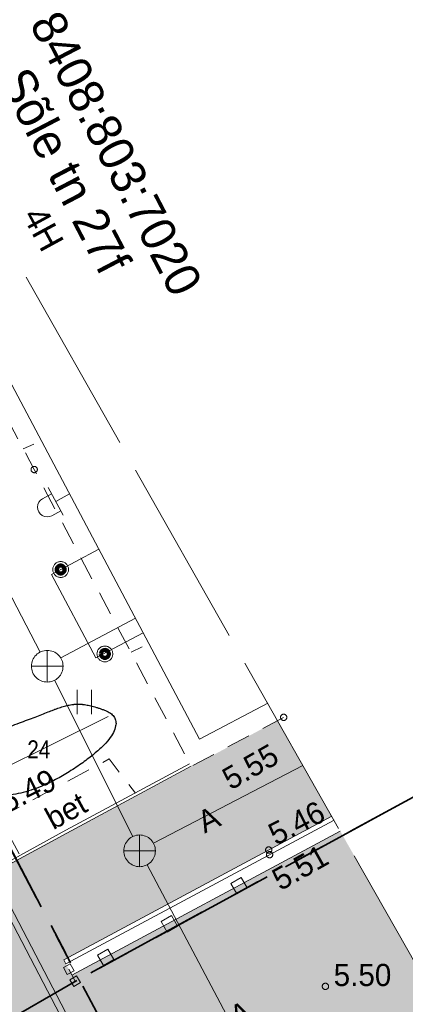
# Model space of a CAD drawing. Header units: metres. Extents: x 538891 to 1080079, y 6588829 to 13178720.
# Tile 250 of 256: x 540064 to 540076, y 6589086 to 6589118. Entities that reach past the tile are written whole.
import ezdxf

# ---------------------------------------------------------------- set-up
doc = ezdxf.new("R2010")
doc.units = ezdxf.units.M
doc.header["$LTSCALE"] = 0.4
for name, pattern in [('ASFBET', [3.125, 1.875, -1.25]), ('KATASTRIPIIR', [17.5, 10, -2.5, 2.5, -2.5]), ('TOOPIIR', [17.5, 15, -2.5])]:
    doc.linetypes.add(name, pattern=pattern)
for name, color, linetype in [('DENDRO', 7, 'Continuous'), ('GEO', 7, 'Continuous'), ('KINO_PINNAKATTED 2', 7, 'Continuous')]:
    doc.layers.add(name, color=color, linetype=linetype)
doc.styles.add('Arial Narrow', font='ARIALN.TTF')
doc.styles.add('HK Explorer Book', font='txt')
doc.linetypes.add('-K-', pattern='A,25,-2,-3.025171,["K",HK Explorer Book,S=3.5,R=0,X=-3.025171,Y=-1.75],-2.474829,25,-7.5', length=65)
doc.linetypes.add('EP_KBL', pattern='A,0,[1,EP_KBL.shx,S=1,R=0,X=0,Y=-0.5],-18.999', length=18.999)
doc.linetypes.add('HEKK', pattern='A,0,[1,HEKK.shx,S=1,R=0,X=0,Y=-0.9],-10.4', length=10.4)
doc.linetypes.add('VO_AED', pattern='A,0,[1,VO_AED.shx,S=1,R=0,X=0,Y=-1.5],-26.4985', length=26.4985)

# ---------------------------------------------------------------- blocks, each defined once
blk = doc.blocks.new('VARPOS')
at = {"color": 7, "linetype": 'Continuous', "lineweight": 9}
for p, q in [((-0.25, 0.25), (-0.25, -0.25)), ((-0.25, 0.25), (0.25, 0.25)), ((0.25, 0.25), (0.25, -0.25)), ((-0.25, -0.25), (0.25, -0.25))]:
    blk.add_line(p, q, dxfattribs=at)
blk = doc.blocks.new('KAKAEV')
at = {"color": 7, "linetype": 'Continuous', "lineweight": 9}
for p, q in [((0, -1), (0, 1)), ((-1, 0), (1, 0))]:
    blk.add_line(p, q, dxfattribs=at)
at = {"color": 7, "linetype": 'Continuous', "lineweight": 9, "flags": 128}
blk.add_lwpolyline([(1, 0), (0.995, -0.098), (0.981, -0.195), (0.957, -0.29), (0.924, -0.383), (0.882, -0.471), (0.831, -0.556), (0.773, -0.634), (0.707, -0.707), (0.634, -0.773), (0.556, -0.831), (0.471, -0.882), (0.383, -0.924), (0.29, -0.957), (0.195, -0.981), (0.098, -0.995), (0, -1), (-0.098, -0.995), (-0.195, -0.981), (-0.29, -0.957), (-0.383, -0.924), (-0.471, -0.882), (-0.556, -0.831), (-0.634, -0.773), (-0.707, -0.707), (-0.773, -0.634), (-0.831, -0.556), (-0.882, -0.471), (-0.924, -0.383), (-0.957, -0.29), (-0.981, -0.195), (-0.995, -0.098), (-1, 0), (-0.995, 0.098), (-0.981, 0.195), (-0.957, 0.29), (-0.924, 0.383), (-0.882, 0.471), (-0.831, 0.556), (-0.773, 0.634), (-0.707, 0.707), (-0.634, 0.773), (-0.556, 0.831), (-0.471, 0.882), (-0.383, 0.924), (-0.29, 0.957), (-0.195, 0.981), (-0.098, 0.995), (0, 1), (0.098, 0.995), (0.195, 0.981), (0.29, 0.957), (0.383, 0.924), (0.471, 0.882), (0.556, 0.831), (0.634, 0.773), (0.707, 0.707), (0.773, 0.634), (0.831, 0.556), (0.882, 0.471), (0.924, 0.383), (0.957, 0.29), (0.981, 0.195), (0.995, 0.098)], close=True, dxfattribs=at)
blk = doc.blocks.new('MEPOST')
at = {"color": 7, "linetype": 'Continuous', "lineweight": 9, "flags": 128}
blk.add_lwpolyline([(0.5, 0), (0.498, -0.049), (0.49, -0.098), (0.478, -0.145), (0.462, -0.191), (0.441, -0.236), (0.416, -0.278), (0.387, -0.317), (0.354, -0.354), (0.317, -0.387), (0.278, -0.416), (0.236, -0.441), (0.191, -0.462), (0.145, -0.478), (0.098, -0.49), (0.049, -0.498), (0, -0.5), (-0.049, -0.498), (-0.098, -0.49), (-0.145, -0.478), (-0.191, -0.462), (-0.236, -0.441), (-0.278, -0.416), (-0.317, -0.387), (-0.354, -0.354), (-0.387, -0.317), (-0.416, -0.278), (-0.441, -0.236), (-0.462, -0.191), (-0.478, -0.145), (-0.49, -0.098), (-0.498, -0.049), (-0.5, 0), (-0.498, 0.049), (-0.49, 0.098), (-0.478, 0.145), (-0.462, 0.191), (-0.441, 0.236), (-0.416, 0.278), (-0.387, 0.317), (-0.354, 0.354), (-0.317, 0.387), (-0.278, 0.416), (-0.236, 0.441), (-0.191, 0.462), (-0.145, 0.478), (-0.098, 0.49), (-0.049, 0.498), (0, 0.5), (0.049, 0.498), (0.098, 0.49), (0.145, 0.478), (0.191, 0.462), (0.236, 0.441), (0.278, 0.416), (0.317, 0.387), (0.354, 0.354), (0.387, 0.317), (0.416, 0.278), (0.441, 0.236), (0.462, 0.191), (0.478, 0.145), (0.49, 0.098), (0.498, 0.049)], close=True, dxfattribs=at)
at = {"color": 252, "linetype": 'Continuous', "lineweight": 120, "true_color": 0x888888, "flags": 128}
blk.add_lwpolyline([(-0.25, 0, 0.414214), (0, -0.25, 0.414214), (0.25, 0, 0.414214), (0, 0.25, 0.414214)], format="xyb", close=True, dxfattribs=at)
blk = doc.blocks.new('RIPPVA')
at = {"color": 7, "linetype": 'Continuous', "lineweight": 9}
for p, q in [((0, 0), (0, -1)), ((-1, -1), (1, -1)), ((-0.547, -1.642), (-0.547, -1)), ((0.679, -1.642), (0.679, -1))]:
    blk.add_line(p, q, dxfattribs=at)
blk.add_arc((0.066, -1.642), 0.613, 180, 0, dxfattribs=at)
blk = doc.blocks.new('HEIN')
at = {"color": 7, "linetype": 'Continuous', "lineweight": 9}
for p, q in [((-0.455, 0.761), (-0.455, -0.761)), ((0.455, 0.761), (0.455, -0.761))]:
    blk.add_line(p, q, dxfattribs=at)

msp = doc.modelspace()

# ---------------------------------------------------------------- hatches: boundary and pattern name
at = {"layer": 'KINO_PINNAKATTED 2', "linetype": 'Continuous', "lineweight": 0, "true_color": 0x919ea7}
h = msp.add_hatch(color=253, dxfattribs=at)
edge = h.paths.add_edge_path()
edge.add_line((540056.8358, 6589068.4128), (540063.1065, 6589072.2797))
edge.add_line((540063.1065, 6589072.2797), (540069.4225, 6589076.1745))
edge.add_line((540069.4225, 6589076.1745), (540067.132, 6589080.378))
edge.add_line((540067.132, 6589080.378), (540068.15, 6589082.638))
edge.add_line((540068.15, 6589082.638), (540071.1257, 6589077.2248))
edge.add_line((540071.1257, 6589077.2248), (540075.4585, 6589079.8966))
edge.add_line((540075.4585, 6589079.8966), (540074.162, 6589082.318))
edge.add_arc((540075.924, 6589083.2202), 1.9795, 114.88413, 207.11572, ccw=False)
edge.add_line((540075.091, 6589085.016), (540077.3764, 6589086.2323))
edge.add_line((540077.3764, 6589086.2323), (540074.1413, 6589091.9327))
edge.add_line((540074.1413, 6589091.9327), (540065.6675, 6589087.385))
edge.add_line((540065.6675, 6589087.385), (540065.411, 6589087.8643))
edge.add_line((540065.411, 6589087.8643), (540073.8733, 6589092.4049))
edge.add_line((540073.8733, 6589092.4049), (540072.1617, 6589095.4209))
edge.add_line((540072.1617, 6589095.4209), (540063.7752, 6589090.9269))
edge.add_line((540063.7752, 6589090.9269), (540062.893, 6589089.965))
edge.add_line((540062.893, 6589089.965), (540059.9562, 6589088.7263))
edge.add_line((540059.9562, 6589088.7263), (540058.159, 6589087.948))
edge.add_line((540058.159, 6589087.948), (540057.153, 6589087.155))
edge.add_line((540057.153, 6589087.155), (540057.376, 6589084.262))
edge.add_line((540057.376, 6589084.262), (540057.1681, 6589080.8508))
edge.add_line((540057.1681, 6589080.8508), (540056.768, 6589074.6283))
edge.add_line((540056.768, 6589074.6283), (540056.8358, 6589068.4128))

# ---------------------------------------------------------------- linework, layer by layer
at = {"layer": 'DENDRO', "color": 82, "linetype": 'Continuous', "lineweight": 25, "true_color": 0x33cc00}
msp.add_open_spline([(540065.8617, 6589095.9406), (540065.5302, 6589095.9397), (540064.5532, 6589095.5472), (540062.8023, 6589094.9027), (540062.158, 6589093.872), (540062.9315, 6589092.9184), (540064.7895, 6589093.2678), (540066.7896, 6589094.6147), (540067.2058, 6589095.5547), (540066.1933, 6589095.9415), (540065.8617, 6589095.9406)], degree=2, dxfattribs=at)
at = {"layer": 'GEO', "color": 8, "linetype": '-K-', "lineweight": 9, "true_color": 0x7d7d7d}
for p, q in [((540057.6577, 6589111.0484), (540064.6607, 6589097.5829)), ((540065.3139, 6589097.3974), (540067.6733, 6589098.6552)), ((540065.1154, 6589096.6922), (540067.5913, 6589091.7625)), ((540068.2395, 6589091.5556), (540072.9636, 6589094.0078)), ((540068.0423, 6589090.8704), (540072.6399, 6589082.1938))]:
    msp.add_line(p, q, dxfattribs=at)
at = {"layer": 'GEO', "color": 8, "linetype": 'Continuous', "lineweight": 9, "true_color": 0x7d7d7d}
for p, q in [((540064.128, 6589103.998), (540064.463, 6589104.148)), ((540067.54, 6589097.578), (540067.882, 6589097.753))]:
    msp.add_line(p, q, dxfattribs=at)
at = {"layer": 'GEO', "color": 8, "linetype": 'HEKK', "lineweight": 9, "true_color": 0x7d7d7d}
msp.add_line((540062.7009, 6589093.506), (540066.808, 6589095.554), dxfattribs=at)
at = {"layer": 'GEO', "color": 8, "linetype": 'VO_AED', "lineweight": 9, "true_color": 0x7d7d7d}
for p, q in [((540065.6675, 6589087.385), (540074.1413, 6589091.9327)), ((540065.566, 6589087.574), (540065.769, 6589087.196))]:
    msp.add_line(p, q, dxfattribs=at)
at = {"layer": 'GEO', "color": 8, "linetype": 'TOOPIIR', "lineweight": 9, "true_color": 0x7d7d7d, "flags": 128}
msp.add_lwpolyline([(540009.728, 6589274.9396), (540007.9291, 6589283.6289), (539999.961, 6589296.693), (539999.0028, 6589310.4914), (539982.048, 6589315.103), (539968.23, 6589319.624), (539923.0062, 6589331.3898), (539909.1598, 6589323.7597), (539879.4137, 6589305.7855), (539866.718, 6589299.632), (539825.489, 6589273.6106), (539801.0362, 6589257.5566), (539784.2601, 6589247.5892), (539791.917, 6589237.292), (539811.1602, 6589201.8497), (539830.4327, 6589165.9875), (539829.9209, 6589164.7033), (539851.006, 6589125.569), (539858.994, 6589114.02), (539868.46, 6589099.0162), (539872.4814, 6589092.3517), (539891.371, 6589065.8965), (539936.7409, 6588993.1706), (540012.911, 6589042.2881), (540056.8358, 6589068.4128), (540079.5427, 6589082.4151), (540055.254, 6589125.2135), (540035.056, 6589162.5293), (540031.7637, 6589169.1877), (540025.659, 6589166.0347), (540017.2916, 6589182.4141), (540021.5537, 6589185.0254), (540011.9445, 6589204.4642), (539991.9088, 6589243.8962), (540003.1152, 6589249.6375), (540014.0907, 6589246.6002), (540015.6053, 6589252.8138), (540016.6856, 6589258.0436), (540013.746, 6589258.7749), (540014.554, 6589261.666), (540015.7891, 6589267.0477), (540013.1293, 6589268.0319), (540010.9042, 6589270.1926)], close=True, dxfattribs=at)
at = {"layer": 'GEO', "color": 35, "linetype": 'KATASTRIPIIR', "lineweight": 35, "true_color": 0xb1703a, "flags": 128}
for points in [[(539909.52, 6589298.37), (539963.84, 6589287.14), (540025.24, 6589164.24), (540045.59, 6589125.76), (540065.9, 6589087.26), (540023.2, 6589062.87), (539981.09, 6589035.92), (539947.18, 6589014.22), (539893.01, 6589114.94), (539881.52, 6589108.74), (539808.69, 6589244.05), (539909.52, 6589298.37)], [(540045.59, 6589125.76), (540080.81, 6589144.62), (540101.23, 6589106.53), (540090.07, 6589100.44), (540065.9, 6589087.26), (540045.59, 6589125.76)], [(540136.53, 6589125.83), (540139.76, 6589127.58), (540145.91, 6589130.93), (540151.13, 6589133.81), (540155.96, 6589125.03), (540169.9, 6589099.51), (540171.22, 6589097.08), (540174.21, 6589091.61), (540187.38, 6589067.43), (540167.85, 6589056.77), (540175.52, 6589042.74), (540108.72, 6589006.26), (540065.9, 6589087.26), (540090.07, 6589100.44), (540101.23, 6589106.53), (540136.53, 6589125.83)]]:
    msp.add_lwpolyline(points, dxfattribs=at)
at = {"layer": 'GEO', "color": 8, "linetype": 'EP_KBL', "lineweight": 9, "true_color": 0x7d7d7d, "flags": 128}
for points in [[(540070.2137, 6589076.6623), (540068.24, 6589080.4651), (540063.2757, 6589089.9831), (540059.6373, 6589096.7468), (540055.2162, 6589105.485), (540049.353, 6589116.354), (540043.5928, 6589127.563), (540040.0701, 6589134.1685), (540035.3583, 6589143.0035), (540029.4492, 6589154.3037), (540024.3378, 6589163.9425), (540023.4448, 6589165.7696), (540020.9221, 6589170.75), (540015.2971, 6589181.855), (540014.9115, 6589186.2296), (540016.4387, 6589186.8531), (540018.0465, 6589185.3638), (540018.8023, 6589183.9013), (540023.1303, 6589175.5265)], [(540070.3844, 6589076.7676), (540068.4174, 6589080.5575), (540063.4524, 6589090.0767), (540059.8146, 6589096.8393), (540055.3935, 6589105.5777), (540049.53, 6589116.4472), (540043.77, 6589127.6558), (540040.2465, 6589134.2626), (540035.5351, 6589143.0969), (540029.6262, 6589154.3968), (540024.5161, 6589164.0333), (540023.6239, 6589165.8587), (540021.1006, 6589170.8404), (540015.493, 6589181.911), (540015.1237, 6589186.1002), (540016.3893, 6589186.6169), (540017.8849, 6589185.2409), (540018.6246, 6589183.8095), (540022.9509, 6589175.4381)]]:
    msp.add_lwpolyline(points, dxfattribs=at)
at = {"layer": 'GEO', "color": 8, "linetype": 'Continuous', "lineweight": 9, "true_color": 0x7d7d7d, "flags": 128}
for points in [[(540071.8519, 6589095.9668), (540069.701, 6589094.831), (540064.621, 6589104.412), (540053.958, 6589124.53), (540056.55, 6589125.897)], [(540067.917, 6589098.1956), (540066.426, 6589097.402), (540065.0252, 6589100.0337), (540066.5204, 6589100.8296)], [(540069.431, 6589093.979), (540065.506, 6589091.869), (540063.7752, 6589090.9269), (540063.7327, 6589091.0065), (540065.479, 6589091.957), (540069.383, 6589094.055)], [(540073.8733, 6589092.4049), (540065.411, 6589087.8643), (540065.4735, 6589087.7473), (540073.9465, 6589092.2759)]]:
    msp.add_lwpolyline(points, dxfattribs=at)
at = {"layer": 'GEO', "color": 8, "linetype": 'ASFBET', "lineweight": 9, "true_color": 0x7d7d7d, "flags": 128}
for points in [[(540072.355, 6589095.523), (540069.431, 6589093.979), (540064.476, 6589103.345), (540057.642, 6589116.22), (540053.13, 6589124.8), (540054.1719, 6589125.3495)], [(540064.005, 6589091.215), (540063.383, 6589092.362), (540066.847, 6589094.21), (540067.6704, 6589093.1347)]]:
    msp.add_lwpolyline(points, dxfattribs=at)
at = {"layer": 'GEO', "color": 8, "linetype": 'Continuous', "lineweight": 9, "true_color": 0x7d7d7d, "flags": 128}
for points in [[(540064.576, 6589103.345), (540064.5755, 6589103.3352), (540064.5741, 6589103.3255), (540064.5717, 6589103.316), (540064.5684, 6589103.3067), (540064.5642, 6589103.2979), (540064.5591, 6589103.2894), (540064.5533, 6589103.2816), (540064.5467, 6589103.2743), (540064.5394, 6589103.2677), (540064.5316, 6589103.2619), (540064.5231, 6589103.2568), (540064.5143, 6589103.2526), (540064.505, 6589103.2493), (540064.4955, 6589103.2469), (540064.4858, 6589103.2455), (540064.476, 6589103.245), (540064.4662, 6589103.2455), (540064.4565, 6589103.2469), (540064.447, 6589103.2493), (540064.4377, 6589103.2526), (540064.4289, 6589103.2568), (540064.4204, 6589103.2619), (540064.4126, 6589103.2677), (540064.4053, 6589103.2743), (540064.3987, 6589103.2816), (540064.3929, 6589103.2894), (540064.3878, 6589103.2979), (540064.3836, 6589103.3067), (540064.3803, 6589103.316), (540064.3779, 6589103.3255), (540064.3765, 6589103.3352), (540064.376, 6589103.345), (540064.3765, 6589103.3548), (540064.3779, 6589103.3645), (540064.3803, 6589103.374), (540064.3836, 6589103.3833), (540064.3878, 6589103.3921), (540064.3929, 6589103.4006), (540064.3987, 6589103.4084), (540064.4053, 6589103.4157), (540064.4126, 6589103.4223), (540064.4204, 6589103.4281), (540064.4289, 6589103.4332), (540064.4377, 6589103.4374), (540064.447, 6589103.4407), (540064.4565, 6589103.4431), (540064.4662, 6589103.4445), (540064.476, 6589103.445), (540064.4858, 6589103.4445), (540064.4955, 6589103.4431), (540064.505, 6589103.4407), (540064.5143, 6589103.4374), (540064.5231, 6589103.4332), (540064.5316, 6589103.4281), (540064.5394, 6589103.4223), (540064.5467, 6589103.4157), (540064.5533, 6589103.4084), (540064.5591, 6589103.4006), (540064.5642, 6589103.3921), (540064.5684, 6589103.3833), (540064.5717, 6589103.374), (540064.5741, 6589103.3645), (540064.5755, 6589103.3548)], [(540072.455, 6589095.523), (540072.4545, 6589095.5132), (540072.4531, 6589095.5035), (540072.4507, 6589095.494), (540072.4474, 6589095.4847), (540072.4432, 6589095.4759), (540072.4381, 6589095.4674), (540072.4323, 6589095.4596), (540072.4257, 6589095.4523), (540072.4184, 6589095.4457), (540072.4106, 6589095.4399), (540072.4021, 6589095.4348), (540072.3933, 6589095.4306), (540072.384, 6589095.4273), (540072.3745, 6589095.4249), (540072.3648, 6589095.4235), (540072.355, 6589095.423), (540072.3452, 6589095.4235), (540072.3355, 6589095.4249), (540072.326, 6589095.4273), (540072.3167, 6589095.4306), (540072.3079, 6589095.4348), (540072.2994, 6589095.4399), (540072.2916, 6589095.4457), (540072.2843, 6589095.4523), (540072.2777, 6589095.4596), (540072.2719, 6589095.4674), (540072.2668, 6589095.4759), (540072.2626, 6589095.4847), (540072.2593, 6589095.494), (540072.2569, 6589095.5035), (540072.2555, 6589095.5132), (540072.255, 6589095.523), (540072.2555, 6589095.5328), (540072.2569, 6589095.5425), (540072.2593, 6589095.552), (540072.2626, 6589095.5613), (540072.2668, 6589095.5701), (540072.2719, 6589095.5786), (540072.2777, 6589095.5864), (540072.2843, 6589095.5937), (540072.2916, 6589095.6003), (540072.2994, 6589095.6061), (540072.3079, 6589095.6112), (540072.3167, 6589095.6154), (540072.326, 6589095.6187), (540072.3355, 6589095.6211), (540072.3452, 6589095.6225), (540072.355, 6589095.623), (540072.3648, 6589095.6225), (540072.3745, 6589095.6211), (540072.384, 6589095.6187), (540072.3933, 6589095.6154), (540072.4021, 6589095.6112), (540072.4106, 6589095.6061), (540072.4184, 6589095.6003), (540072.4257, 6589095.5937), (540072.4323, 6589095.5864), (540072.4381, 6589095.5786), (540072.4432, 6589095.5701), (540072.4474, 6589095.5613), (540072.4507, 6589095.552), (540072.4531, 6589095.5425), (540072.4545, 6589095.5328)], [(540071.983, 6589091.337), (540071.9825, 6589091.3272), (540071.9811, 6589091.3175), (540071.9787, 6589091.308), (540071.9754, 6589091.2987), (540071.9712, 6589091.2899), (540071.9661, 6589091.2814), (540071.9603, 6589091.2736), (540071.9537, 6589091.2663), (540071.9464, 6589091.2597), (540071.9386, 6589091.2539), (540071.9301, 6589091.2488), (540071.9213, 6589091.2446), (540071.912, 6589091.2413), (540071.9025, 6589091.2389), (540071.8928, 6589091.2375), (540071.883, 6589091.237), (540071.8732, 6589091.2375), (540071.8635, 6589091.2389), (540071.854, 6589091.2413), (540071.8447, 6589091.2446), (540071.8359, 6589091.2488), (540071.8274, 6589091.2539), (540071.8196, 6589091.2597), (540071.8123, 6589091.2663), (540071.8057, 6589091.2736), (540071.7999, 6589091.2814), (540071.7948, 6589091.2899), (540071.7906, 6589091.2987), (540071.7873, 6589091.308), (540071.7849, 6589091.3175), (540071.7835, 6589091.3272), (540071.783, 6589091.337), (540071.7835, 6589091.3468), (540071.7849, 6589091.3565), (540071.7873, 6589091.366), (540071.7906, 6589091.3753), (540071.7948, 6589091.3841), (540071.7999, 6589091.3926), (540071.8057, 6589091.4004), (540071.8123, 6589091.4077), (540071.8196, 6589091.4143), (540071.8274, 6589091.4201), (540071.8359, 6589091.4252), (540071.8447, 6589091.4294), (540071.854, 6589091.4327), (540071.8635, 6589091.4351), (540071.8732, 6589091.4365), (540071.883, 6589091.437), (540071.8928, 6589091.4365), (540071.9025, 6589091.4351), (540071.912, 6589091.4327), (540071.9213, 6589091.4294), (540071.9301, 6589091.4252), (540071.9386, 6589091.4201), (540071.9464, 6589091.4143), (540071.9537, 6589091.4077), (540071.9603, 6589091.4004), (540071.9661, 6589091.3926), (540071.9712, 6589091.3841), (540071.9754, 6589091.3753), (540071.9787, 6589091.366), (540071.9811, 6589091.3565), (540071.9825, 6589091.3468)], [(540072.011, 6589091.188), (540072.0105, 6589091.1782), (540072.0091, 6589091.1685), (540072.0067, 6589091.159), (540072.0034, 6589091.1497), (540071.9992, 6589091.1409), (540071.9941, 6589091.1324), (540071.9883, 6589091.1246), (540071.9817, 6589091.1173), (540071.9744, 6589091.1107), (540071.9666, 6589091.1049), (540071.9581, 6589091.0998), (540071.9493, 6589091.0956), (540071.94, 6589091.0923), (540071.9305, 6589091.0899), (540071.9208, 6589091.0885), (540071.911, 6589091.088), (540071.9012, 6589091.0885), (540071.8915, 6589091.0899), (540071.882, 6589091.0923), (540071.8727, 6589091.0956), (540071.8639, 6589091.0998), (540071.8554, 6589091.1049), (540071.8476, 6589091.1107), (540071.8403, 6589091.1173), (540071.8337, 6589091.1246), (540071.8279, 6589091.1324), (540071.8228, 6589091.1409), (540071.8186, 6589091.1497), (540071.8153, 6589091.159), (540071.8129, 6589091.1685), (540071.8115, 6589091.1782), (540071.811, 6589091.188), (540071.8115, 6589091.1978), (540071.8129, 6589091.2075), (540071.8153, 6589091.217), (540071.8186, 6589091.2263), (540071.8228, 6589091.2351), (540071.8279, 6589091.2436), (540071.8337, 6589091.2514), (540071.8403, 6589091.2587), (540071.8476, 6589091.2653), (540071.8554, 6589091.2711), (540071.8639, 6589091.2762), (540071.8727, 6589091.2804), (540071.882, 6589091.2837), (540071.8915, 6589091.2861), (540071.9012, 6589091.2875), (540071.911, 6589091.288), (540071.9208, 6589091.2875), (540071.9305, 6589091.2861), (540071.94, 6589091.2837), (540071.9493, 6589091.2804), (540071.9581, 6589091.2762), (540071.9666, 6589091.2711), (540071.9744, 6589091.2653), (540071.9817, 6589091.2587), (540071.9883, 6589091.2514), (540071.9941, 6589091.2436), (540071.9992, 6589091.2351), (540072.0034, 6589091.2263), (540072.0067, 6589091.217), (540072.0091, 6589091.2075), (540072.0105, 6589091.1978)], [(540070.684, 6589090.283), (540070.874, 6589089.953), (540071.204, 6589090.143), (540071.014, 6589090.473)], [(540068.485, 6589089.076), (540068.675, 6589088.746), (540069.005, 6589088.936), (540068.815, 6589089.266)], [(540066.471, 6589088.02), (540066.661, 6589087.69), (540066.991, 6589087.88), (540066.801, 6589088.21)], [(540073.774, 6589087.032), (540073.7735, 6589087.0222), (540073.7721, 6589087.0125), (540073.7697, 6589087.003), (540073.7664, 6589086.9937), (540073.7622, 6589086.9849), (540073.7571, 6589086.9764), (540073.7513, 6589086.9686), (540073.7447, 6589086.9613), (540073.7374, 6589086.9547), (540073.7296, 6589086.9489), (540073.7211, 6589086.9438), (540073.7123, 6589086.9396), (540073.703, 6589086.9363), (540073.6935, 6589086.9339), (540073.6838, 6589086.9325), (540073.674, 6589086.932), (540073.6642, 6589086.9325), (540073.6545, 6589086.9339), (540073.645, 6589086.9363), (540073.6357, 6589086.9396), (540073.6269, 6589086.9438), (540073.6184, 6589086.9489), (540073.6106, 6589086.9547), (540073.6033, 6589086.9613), (540073.5967, 6589086.9686), (540073.5909, 6589086.9764), (540073.5858, 6589086.9849), (540073.5816, 6589086.9937), (540073.5783, 6589087.003), (540073.5759, 6589087.0125), (540073.5745, 6589087.0222), (540073.574, 6589087.032), (540073.5745, 6589087.0418), (540073.5759, 6589087.0515), (540073.5783, 6589087.061), (540073.5816, 6589087.0703), (540073.5858, 6589087.0791), (540073.5909, 6589087.0876), (540073.5967, 6589087.0954), (540073.6033, 6589087.1027), (540073.6106, 6589087.1093), (540073.6184, 6589087.1151), (540073.6269, 6589087.1202), (540073.6357, 6589087.1244), (540073.645, 6589087.1277), (540073.6545, 6589087.1301), (540073.6642, 6589087.1315), (540073.674, 6589087.132), (540073.6838, 6589087.1315), (540073.6935, 6589087.1301), (540073.703, 6589087.1277), (540073.7123, 6589087.1244), (540073.7211, 6589087.1202), (540073.7296, 6589087.1151), (540073.7374, 6589087.1093), (540073.7447, 6589087.1027), (540073.7513, 6589087.0954), (540073.7571, 6589087.0876), (540073.7622, 6589087.0791), (540073.7664, 6589087.0703), (540073.7697, 6589087.061), (540073.7721, 6589087.0515), (540073.7735, 6589087.0418)]]:
    msp.add_lwpolyline(points, close=True, dxfattribs=at)

# ---------------------------------------------------------------- block references
at = {"layer": 'GEO', "color": 8, "true_color": 0x7d7d7d}
for name, p, xscale, yscale, zscale, rotation in [('RIPPVA', (540065.5931, 6589102.5786), 0.4999999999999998, 0.4999999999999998, 0.4999999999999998, 298.6974862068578), ('VARPOS', (540065.566, 6589087.574), 0.5, 0.5, 0.5, 299.0217878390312), ('VARPOS', (540065.769, 6589087.196), 0.5, 0.5, 0.5, 299.9133705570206)]:
    msp.add_blockref(name, p, dxfattribs=dict(at, xscale=xscale, yscale=yscale, zscale=zscale, rotation=rotation))
at = {"layer": 'GEO', "color": 8, "true_color": 0x7d7d7d, "xscale": 0.5, "yscale": 0.5, "zscale": 0.5}
for name, p in [('MEPOST', (540065.312, 6589100.189)), ('KAKAEV', (540064.887, 6589097.137)), ('MEPOST', (540066.709, 6589097.524)), ('HEIN', (540066.0557, 6589096.0076)), ('KAKAEV', (540067.804, 6589091.31))]:
    msp.add_blockref(name, p, dxfattribs=at)

# ---------------------------------------------------------------- texts
at = {"layer": 'DENDRO', "color": 175, "true_color": 0x3b3bb3, "insert": (540064.2575, 6589094.7966), "char_height": 0.57083, "attachment_point": 1, "line_spacing_factor": 2.63829, "style": 'Arial Narrow'}
msp.add_mtext('24', dxfattribs=at)
at = {"layer": 'GEO', "color": 35, "true_color": 0xb1703a, "char_height": 1.1, "attachment_point": 2, "rotation": 297.54904, "line_spacing_factor": 0.25, "style": 'HK Explorer Book'}
for s, insert in [('78408:803:7020', (540067.3678, 6589113.9374)), ('Sõle tn 27f', (540065.935, 6589113.0311))]:
    msp.add_mtext(s, dxfattribs=dict(at, insert=insert))
at = {"layer": 'GEO', "color": 8, "true_color": 0x7d7d7d, "line_spacing_factor": 0.25, "style": 'HK Explorer Book'}
for s, insert, char_height, attachment_point, rotation in [('4H', (540064.7687, 6589110.9428), 0.8, 5, 298.54231), (' 5.55', (540070.4605, 6589093.074), 0.7, 7, 29.70843), (' 5.49', (540063.383, 6589092.362), 0.7, 7, 26.38316), ('bet', (540065.4806, 6589092.5723), 0.7, 5, 28.58752), (' 5.46', (540071.883, 6589091.337), 0.7, 7, 27.10896), ('A', (540069.9853, 6589092.3039), 0.7, 5, 26.09208), (' 5.51', (540072.0284, 6589089.8983), 0.7, 7, 29.28877), ('A', (540070.9955, 6589086.1593), 0.7, 5, 25.07023)]:
    msp.add_mtext(s, dxfattribs=dict(at, insert=insert, char_height=char_height, attachment_point=attachment_point, rotation=rotation))
at = {"layer": 'GEO', "color": 8, "true_color": 0x7d7d7d, "insert": (540073.674, 6589087.032), "char_height": 0.7, "attachment_point": 7, "line_spacing_factor": 0.25, "style": 'HK Explorer Book'}
msp.add_mtext(' 5.50', dxfattribs=at)

doc.saveas('drawing.dxf')
